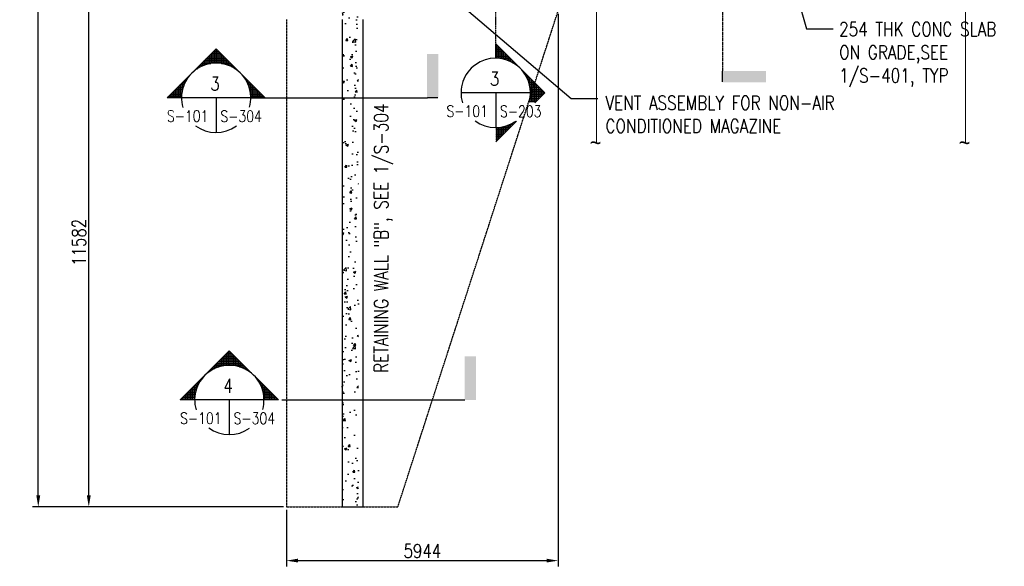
# Model space of a CAD drawing. Header units: millimetres. Extents: x -8117 to 700512, y -5118 to 30771.
# Tile 1 of 44: x -5247 to 16296, y -5118 to 6848. Entities that reach past the tile are written whole.
import ezdxf
from ezdxf.enums import TextEntityAlignment as Align

# ---------------------------------------------------------------- set-up
doc = ezdxf.new("R2010")
doc.units = ezdxf.units.MM
for name, pattern in [('HIDDEN', [0.375, 0.25, -0.125]), ('HIDDEN2', [0.1875, 0.125, -0.0625]), ('PHANTOM2', [1.25, 0.625, -0.125, 0.125, -0.125, 0.125, -0.125])]:
    doc.linetypes.add(name, pattern=pattern)
for name, color, linetype in [('A-ANNO-SYMB', 5, 'Continuous'), ('S-ANNO-DIMS', 2, 'Continuous'), ('S-ANNO-SYMB', 4, 'Continuous'), ('S-ANNO-SYMB_5', 3, 'Continuous'), ('S-FNDN-FTNG', 2, 'HIDDEN'), ('S-FNDN-TEXT', 3, 'Continuous'), ('S-FNDN-WALL-CONC', 4, 'Continuous'), ('S-FNDN-WALL-PATT', 1, 'Continuous')]:
    doc.layers.add(name, color=color, linetype=linetype)
doc.layers.add('S-SDEL-HIDD', color=8, linetype='HIDDEN2', lineweight=9)
doc.styles.add('BASE48', font='romans.shx', dxfattribs={"width": 0.8})
doc.styles.add('ROMANS', font='ROMANS.shx', dxfattribs={"width": 0.8})
doc.styles.get("Standard").update_dxf_attribs({"font": 'romans.shx', "width": 0.8, "height": 3})
doc.styles.add('SX-FRAC', font='SX-FRAC.shx', dxfattribs={"width": 0.9, "height": 14})
doc.dimstyles.new('Annotative', dxfattribs={"dimscale": 0, "dimtxt": 2.5, "dimasz": 2.5, "dimexe": 1.25, "dimexo": 0.625, "dimtad": 1, "dimdec": 0, "dimzin": 9, "dimdsep": 32, "dimtxsty": 'Standard', "dimcen": 2.5, "dimadec": 0, "dimazin": 0, "dimtfac": 1, "dimtdec": 0, "dimtmove": 1, "dimatfit": 3, "dimfxl": 1, "dimarcsym": 0})
doc.dimstyles.new('DIM48', dxfattribs={"dimscale": 48, "dimtxt": 0.125, "dimasz": 0.09375, "dimexe": 0.0625, "dimexo": 0.0625, "dimgap": 0.0625, "dimtad": 1, "dimdec": 4, "dimzin": 3, "dimdsep": 46, "dimlunit": 4, "dimtxsty": 'BASE48', "dimblk": 'ARCHTICK', "dimcen": 0.09, "dimdle": 0.0625, "dimclrd": 256, "dimclre": 256, "dimclrt": 4, "dimadec": 0, "dimazin": 0, "dimtfac": 1, "dimtdec": 4, "dimtmove": 0, "dimatfit": 2, "dimfxl": 1, "dimfrac": 2, "dimtolj": 1, "dimtzin": 0, "dimlwd": -1, "dimlwe": -1, "dimarcsym": 0})

# ---------------------------------------------------------------- blocks, each defined once
blk = doc.blocks.new('BSTAGUP')
h = blk.add_hatch()
h.set_pattern_fill('_USER', color=256, scale=0.375, style=0, double=1, pattern_type=0)
h.set_pattern_definition([(0, (-118.8837, 0), (0, 0.375), []), (90, (-118.8837, 0), (-0.375, 2e-17), [])])
h.paths.add_polyline_path([(917.1, 277.31), (911.73, 282.68), (906.36, 277.31, -0.414214)])
h.paths.add_polyline_path([(906.36, 277.31), (901, 271.95), (904.14, 271.95, -0.198912)])
h.paths.add_polyline_path([(919.32, 271.95), (922.46, 271.95), (917.1, 277.31, -0.198912)])
for p, q in [((919.32, 271.95), (904.14, 271.95)), ((911.73, 271.95), (911.73, 264.36))]:
    blk.add_line(p, q)
for points in [[(901, 271.95), (911.73, 282.68), (922.46, 271.95), (919.32, 271.95)], [(904.14, 271.95), (901, 271.95), (901, 271.95)]]:
    blk.add_lwpolyline(points)
for start, end in [(344.1382, 196.4752), (233.5396, 305.7421)]:
    blk.add_arc((911.73, 271.95), 7.59, start, end)
at = {"style": 'ROMANS', "width": 0.8, "flags": 8}
blk.add_attdef('REF_NUM', text='', height=3.23, dxfattribs=at).set_placement((911.48, 273.53), align=Align.CENTER)
blk.add_attdef('SHT_FROM', text='', height=3.23, dxfattribs=at).set_placement((910.04, 266.7), align=Align.RIGHT)
blk.add_attdef('SHT_TO', (912.66, 266.67), '', height=3.23, dxfattribs=at)
blk = doc.blocks.new('*X46')
at = {"color": 0}
for p, q in [((-350.04, 669.46), (-350.04, 671.46)), ((-349.99, 671.51), (-348.63, 671.51)), ((-349.65, 669.52), (-349.65, 671.86)), ((-349.6, 671.91), (-348.63, 671.91)), ((-349.25, 669.56), (-349.25, 672.26)), ((-349.2, 672.31), (-348.63, 672.31)), ((-348.85, 669.58), (-348.85, 672.65)), ((-348.8, 672.7), (-348.63, 672.7)), ((-352.03, 668.82), (-352.03, 669.48)), ((-351.98, 669.53), (-349.6, 669.53)), ((-351.63, 669), (-351.63, 669.87)), ((-351.58, 669.92), (-348.63, 669.92)), ((-351.23, 669.15), (-351.23, 670.27)), ((-351.18, 670.32), (-348.63, 670.32)), ((-350.84, 669.27), (-350.84, 670.67)), ((-350.79, 670.72), (-348.63, 670.72)), ((-350.44, 669.38), (-350.44, 671.07)), ((-350.39, 671.12), (-348.63, 671.12)), ((-354.01, 667.48), (-354.01, 667.49)), ((-353.96, 667.54), (-353.95, 667.54)), ((-353.62, 667.83), (-353.62, 667.89)), ((-353.57, 667.94), (-353.47, 667.94)), ((-353.22, 668.13), (-353.22, 668.29)), ((-353.17, 668.34), (-352.91, 668.34)), ((-352.82, 668.39), (-352.82, 668.68)), ((-352.77, 668.73), (-352.21, 668.73)), ((-352.43, 668.62), (-352.43, 669.08)), ((-352.37, 669.13), (-351.28, 669.13)), ((-356.79, 659.53), (-356.79, 664.72)), ((-356.74, 664.77), (-355.93, 664.77)), ((-356.39, 663.3), (-356.39, 665.11)), ((-356.34, 665.16), (-355.75, 665.16)), ((-356, 664.61), (-356, 665.51)), ((-355.95, 665.56), (-355.54, 665.56)), ((-355.6, 665.45), (-355.6, 665.91)), ((-355.55, 665.96), (-355.3, 665.96)), ((-355.2, 666.1), (-355.2, 666.3)), ((-355.15, 666.35), (-355.02, 666.35)), ((-358.77, 660.57), (-358.77, 662.73)), ((-358.72, 662.78), (-356.49, 662.78)), ((-358.38, 660.17), (-358.38, 663.13)), ((-358.33, 663.18), (-356.42, 663.18)), ((-357.98, 659.78), (-357.98, 663.52)), ((-357.93, 663.57), (-356.33, 663.57)), ((-357.58, 659.53), (-357.58, 663.92)), ((-357.53, 663.97), (-356.22, 663.97)), ((-357.19, 659.53), (-357.19, 664.32)), ((-357.14, 664.37), (-356.09, 664.37)), ((-359.8, 661.59), (-356.57, 661.59)), ((-359.57, 661.36), (-359.57, 661.94)), ((-359.52, 661.99), (-356.56, 661.99)), ((-359.4, 661.19), (-356.55, 661.19)), ((-359.17, 660.97), (-359.17, 662.33)), ((-359.12, 662.38), (-356.53, 662.38)), ((-359, 660.8), (-356.52, 660.8)), ((-358.6, 660.4), (-356.47, 660.4)), ((-358.21, 660), (-356.39, 660)), ((-357.81, 659.61), (-356.3, 659.61)), ((-356.39, 659.53), (-356.39, 660)), ((-353.22, 655.01), (-353.22, 655.06)), ((-353.05, 654.84), (-352.71, 654.84)), ((-352.82, 654.62), (-352.82, 654.91)), ((-352.65, 654.45), (-351.96, 654.45)), ((-352.43, 654.22), (-352.43, 654.68)), ((-352.25, 654.05), (-350.92, 654.05)), ((-352.03, 653.82), (-352.03, 654.48)), ((-351.86, 653.65), (-348.63, 653.65)), ((-351.63, 653.43), (-351.63, 654.3)), ((-351.23, 653.03), (-351.23, 654.15)), ((-350.84, 652.63), (-350.84, 654.03)), ((-350.44, 652.24), (-350.44, 653.92)), ((-350.04, 651.84), (-350.04, 653.84)), ((-349.65, 651.44), (-349.65, 653.78)), ((-349.25, 651.05), (-349.25, 653.74)), ((-348.85, 650.65), (-348.85, 653.72)), ((-351.46, 653.26), (-348.63, 653.26)), ((-351.06, 652.86), (-348.63, 652.86)), ((-350.67, 652.46), (-348.63, 652.46)), ((-350.27, 652.07), (-348.63, 652.07)), ((-349.87, 651.67), (-348.63, 651.67)), ((-349.48, 651.27), (-348.63, 651.27)), ((-349.08, 650.88), (-348.63, 650.88)), ((-348.68, 650.48), (-348.63, 650.48))]:
    blk.add_line(p, q, dxfattribs=at)
blk = doc.blocks.new('BSTAGRT')
for p, q in [((961.83, 358.46), (946.65, 358.46)), ((954.24, 358.46), (954.24, 350.87))]:
    blk.add_line(p, q)
for points in [[(954.24, 366.05), (954.24, 369.19), (958.88, 364.55)], [(962.77, 356.26), (964.98, 358.46), (954.24, 369.19), (954.24, 366.05)], [(954.24, 347.72), (958.82, 352.3)]]:
    blk.add_lwpolyline(points)
for start, end in [(344.1382, 196.4752), (233.5396, 305.7421)]:
    blk.add_arc((954.24, 358.46), 7.59, start, end)
at = {"xscale": -0.9560765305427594, "yscale": 0.9560765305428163, "zscale": 0.9560765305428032}
blk.add_blockref('*X46', (620.93, -274.13), dxfattribs=at)
at = {"style": 'ROMANS', "width": 0.8, "flags": 8}
blk.add_attdef('REF_NUM', text='', height=3.23, dxfattribs=at).set_placement((954, 360.04), align=Align.CENTER)
blk.add_attdef('SHT_FROM', text='', height=3.23, dxfattribs=at).set_placement((952.55, 353.21), align=Align.RIGHT)
blk.add_attdef('SHT_TO', (955.17, 353.18), '', height=3.23, dxfattribs=at)
blk = doc.blocks.new('*D54')
at = {"layer": 'Defpoints', "color": 0, "transparency": 16777216}
for p in [(6534, 7041), (590, -3817), (6534, -4993)]:
    blk.add_point(p, dxfattribs=at)
at = {"layer": 'S-ANNO-DIMS', "color": 0, "lineweight": -2, "transparency": 16777216}
for p, q in [((6534, 6979), (6534, -5118)), ((590, -3879), (590, -5118)), ((840, -4993), (6284, -4993))]:
    blk.add_line(p, q, dxfattribs=at)
at = {"layer": 'S-ANNO-DIMS', "color": 0, "transparency": 16777216}
for points in [[(840, -4951), (840, -5034), (590, -4993)], [(6284, -4951), (6284, -5034), (6534, -4993)]]:
    blk.add_solid(points, dxfattribs=at)
at = {"layer": 'S-ANNO-DIMS', "color": 0, "transparency": 16777216, "insert": (3562, -4780), "char_height": 300, "attachment_point": 5}
blk.add_mtext('5944', dxfattribs=at)
blk = doc.blocks.new('*D55')
at = {"layer": 'Defpoints', "color": 0, "transparency": 16777216}
for p in [(-3735, 7765), (3334, 7765), (590, -3817)]:
    blk.add_point(p, dxfattribs=at)
at = {"layer": 'S-ANNO-DIMS', "color": 0, "lineweight": -2, "transparency": 16777216}
for p, q in [((3271, 7765), (-3860, 7765)), ((-3735, -3567), (-3735, 7515)), ((527, -3817), (-3860, -3817))]:
    blk.add_line(p, q, dxfattribs=at)
at = {"layer": 'S-ANNO-DIMS', "color": 0, "transparency": 16777216}
for points in [[(-3777, 7515), (-3693, 7515), (-3735, 7765)], [(-3777, -3567), (-3693, -3567), (-3735, -3817)]]:
    blk.add_solid(points, dxfattribs=at)
at = {"layer": 'S-ANNO-DIMS', "color": 0, "transparency": 16777216, "insert": (-3948, 1974), "char_height": 300, "attachment_point": 5, "rotation": 90}
blk.add_mtext('11582', dxfattribs=at)
blk = doc.blocks.new('*D59')
at = {"layer": 'Defpoints', "color": 0, "transparency": 16777216}
for p in [(-4840, 28492), (590, 28492), (590, -3817)]:
    blk.add_point(p, dxfattribs=at)
at = {"layer": 'S-ANNO-DIMS', "color": 0, "lineweight": -2, "transparency": 16777216}
for p, q in [((527, 28492), (-4965, 28492)), ((-4840, -3567), (-4840, 28242)), ((527, -3817), (-4965, -3817))]:
    blk.add_line(p, q, dxfattribs=at)
at = {"layer": 'S-ANNO-DIMS', "color": 0, "transparency": 16777216}
for points in [[(-4882, 28242), (-4798, 28242), (-4840, 28492)], [(-4882, -3567), (-4798, -3567), (-4840, -3817)]]:
    blk.add_solid(points, dxfattribs=at)
at = {"layer": 'S-ANNO-DIMS', "color": 0, "transparency": 16777216, "insert": (-5053, 12338), "char_height": 300, "attachment_point": 5, "rotation": 90}
blk.add_mtext('32310', dxfattribs=at)

msp = doc.modelspace()

# ---------------------------------------------------------------- hatches: boundary and pattern name
at = {"layer": 'S-FNDN-WALL-PATT'}
h = msp.add_hatch(dxfattribs=at)
h.set_pattern_fill('AR-CONC', color=256, scale=75, style=0)
h.set_pattern_definition([(50, (-1168.85, -3e-11), (537.945, -47.064), [56.25, -618.75]), (355, (-1168.85, -3e-11), (-104.064, 564.144), [45, -495]), (100.4514, (-1124, -3.9), (433.882, 517.08), [47.805, -525.857]), (46.184, (-1168.85, 150), (800.43, -124.14), [84.375, -928.125]), (96.636, (-1102.15, 139.66), (701, 730.59), [71.71, -788.785]), (351.184, (-1168.85, 150), (701, 730.59), [67.5, -742.5]), (21, (-1093.85, 112.5), (447.68, -301.964), [56.25, -618.75]), (326, (-1093.85, 112.5), (182.486, 543.863), [45, -495]), (71.4514, (-1056.54, 87.34), (630.167, 241.898), [47.805, -525.857]), (37.5, (-1168.85, -3e-11), (9.12, 249.6704), [0, -489, 0, -502.5, 0, -496.875]), (7.5, (-1168.85, -3e-11), (197.302, 295.809), [0, -286.5, 0, -477.75, 0, -189.375]), (327.5, (-1336.1, -3e-11), (400.367, -16.916), [0, -187.5, 0, -585, 0, -776.25]), (317.5, (-1411.1, -3e-11), (437.39, 75.079), [0, -243.75, 0, -388.5, 0, -551.25])])
h.paths.add_polyline_path([(1809.9, -2092), (1987.7, -2092, -0.3228901), (2165.5, -1782.5), (2165.5, 2198.7), (1809.9, 2198.7)])
h.paths.add_polyline_path([(1809.9, 2198.7), (2165.5, 2198.7), (2165.5, 5467.2), (1809.9, 5467.2)])
h.paths.add_polyline_path([(2165.5, 7040.5), (1809.9, 7040.5), (1809.9, 5467.2), (2165.5, 5467.2)])
h.paths.add_polyline_path([(1809.9, -3816.7), (2165.5, -3816.7), (2165.5, -2092), (1809.9, -2092)])

# ---------------------------------------------------------------- linework, layer by layer
at = {"layer": 'A-ANNO-SYMB', "color": 1}
msp.add_line((10127.8, 5488.3), (10127.8, 5717.2), dxfattribs=at)
at = {"layer": 'S-ANNO-SYMB_5', "linetype": 'PHANTOM2', "ltscale": 25}
msp.add_line((10127.8, 17990.9), (10127.8, 5717.2), dxfattribs=at)
at = {"layer": 'S-ANNO-SYMB_5', "linetype": 'PHANTOM2'}
msp.add_line((5164.4, 17353.7), (5164.4, 6004), dxfattribs=at)
at = {"layer": 'S-ANNO-SYMB_5'}
for p, q in [((-189.6, 5137.3), (3672.3, 5137.3)), ((489.8, -1475.8), (4489.2, -1475.8))]:
    msp.add_line(p, q, dxfattribs=at)
at = {"layer": 'S-ANNO-SYMB_5', "color": 1}
msp.add_line((3901.2, 5137.3), (3672.3, 5137.3), dxfattribs=at)
at = {"layer": 'S-ANNO-SYMB_5'}
for points in [[(3664.1, 5137.3), (3910, 5137.3), (3664.1, 6093.6), (3910, 6093.6)], [(10127.8, 5725.4), (10127.8, 5479.5), (11084.1, 5725.4), (11084.1, 5479.5)], [(4489.2, -1475.8), (4735.1, -1475.8), (4489.2, -519.5), (4735.1, -519.5)]]:
    msp.add_solid(points, dxfattribs=at)
at = {"layer": 'S-FNDN-FTNG', "ltscale": 25}
for p, q in [((3026.9, -3816.7), (6533.9, 7041.3)), ((589.9, 6850.3), (589.9, -3816.7)), ((589.9, -3816.7), (1809.9, -3816.7)), ((2266.9, -3816.7), (3026.9, -3816.7))]:
    msp.add_line(p, q, dxfattribs=at)
at = {"layer": 'S-FNDN-WALL-CONC'}
for p, q in [((1809.9, 6850.3), (1809.9, -3816.7)), ((2266.9, -3816.7), (2266.9, 6850.3)), ((1809.9, -3816.7), (2266.9, -3816.7))]:
    msp.add_line(p, q, dxfattribs=at)
at = {"layer": 'S-SDEL-HIDD', "ltscale": 15}
for p, q in [((7370.5, 8356), (7370.5, 4136.5)), ((15443.6, 8356), (15443.6, 4136.5))]:
    msp.add_line(p, q, dxfattribs=at)

# ---------------------------------------------------------------- block references
at = {"layer": 'S-ANNO-SYMB'}
ref = msp.add_blockref('BSTAGRT', (-90255.7, -30600.5), dxfattribs=dict(at, xscale=99.9998000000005, yscale=99.9998000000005, zscale=99.9998000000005))
ref.add_attrib('SHT_TO', 'S-203', (5261.5, 4717.1), dxfattribs={"layer": '0', "color": 4, "height": 250, "style": 'ROMANS', "width": 0.8})
ref.add_attrib('SHT_FROM', 'S-101', dxfattribs={"layer": '0', "color": 4, "height": 250, "style": 'ROMANS', "width": 0.8}).set_placement((4999.5, 4720.2), align=Align.RIGHT)
ref.add_attrib('REF_NUM', '3', dxfattribs={"layer": '0', "color": 4, "height": 300, "style": 'ROMANS', "width": 0.8}).set_placement((5143.8, 5403.8), align=Align.CENTER)
ref = msp.add_blockref('BSTAGUP', (-92121.2, -22057.2), dxfattribs=dict(at, xscale=99.9998000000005, yscale=99.9998000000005, zscale=99.9998000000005))
ref.add_attrib('SHT_TO', 'S-304', (-855.5, 4609.3), dxfattribs={"layer": '0', "color": 4, "height": 250, "style": 'ROMANS', "width": 0.8})
ref.add_attrib('SHT_FROM', 'S-101', dxfattribs={"layer": '0', "color": 4, "height": 250, "style": 'ROMANS', "width": 0.8}).set_placement((-1117.5, 4612.4), align=Align.RIGHT)
ref.add_attrib('REF_NUM', '3', dxfattribs={"layer": '0', "color": 4, "height": 300, "style": 'ROMANS', "width": 0.8}).set_placement((-973.2, 5295.9), align=Align.CENTER)
ref = msp.add_blockref('BSTAGUP', (-91833, -28670.4), dxfattribs=dict(at, xscale=99.9998000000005, yscale=99.9998000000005, zscale=99.9998000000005))
ref.add_attrib('SHT_TO', 'S-304', (-567.3, -2003.9), dxfattribs={"layer": '0', "color": 4, "height": 250, "style": 'ROMANS', "width": 0.8})
ref.add_attrib('SHT_FROM', 'S-101', dxfattribs={"layer": '0', "color": 4, "height": 250, "style": 'ROMANS', "width": 0.8}).set_placement((-829.3, -2000.8), align=Align.RIGHT)
ref.add_attrib('REF_NUM', '4', dxfattribs={"layer": '0', "color": 4, "height": 300, "style": 'ROMANS', "width": 0.8}).set_placement((-685, -1317.2), align=Align.CENTER)

# ---------------------------------------------------------------- texts
at = {"layer": 'S-FNDN-TEXT', "char_height": 304.8, "attachment_point": 1, "style": 'BASE48'}
for s, insert, width in [('254 THK CONC SLAB\\PON GRADE,SEE\\P1/S-401, TYP', (12680.9, 6793.5), 11328.113), ('VENT ASSEMBLY FOR NON-AIR CONDITIONED MAGAZINE', (7569.1, 5180.8), 6496.541)]:
    msp.add_mtext(s, dxfattribs=dict(at, insert=insert, width=width))
at = {"layer": 'S-FNDN-TEXT', "linetype": 'Continuous', "insert": (2510.2, -881.8), "char_height": 304.8, "width": 11328.113, "attachment_point": 1, "rotation": 90, "style": 'BASE48'}
msp.add_mtext('RETAINING WALL "B", SEE 1/S-304', dxfattribs=at)
at = {"layer": 'S-SDEL-HIDD', "style": 'SX-FRAC', "width": 0.9}
for p in [(7229.2, 3982.1), (15302.3, 3982.1)]:
    msp.add_text('~', height=355.6, dxfattribs=at).set_placement(p)

# ---------------------------------------------------------------- dimensions: what is measured, and where the dimension line sits
at = {"layer": 'S-ANNO-DIMS'}
dim = msp.add_linear_dim(base=(-4840.1, 28492.3), p1=(589.9, -3816.7), p2=(589.9, 28492.3), angle=90, text='32310', dimstyle='Annotative', dxfattribs=at)
dim.commit()
dim.dimension.update_dxf_attribs({"geometry": '*D59', "text_midpoint": (-5052.6, 12337.8)})
dim = msp.add_linear_dim(base=(-3735.1, 7765.3), p1=(589.9, -3816.7), p2=(3333.9, 7765.3), angle=90, dimstyle='Annotative', dxfattribs=at)
dim.commit()
dim.dimension.update_dxf_attribs({"geometry": '*D55', "text_midpoint": (-3947.6, 1974.3)})
dim = msp.add_linear_dim(base=(6533.9, -4992.6), p1=(589.9, -3816.7), p2=(6533.9, 7041.3), dimstyle='Annotative', dxfattribs=at)
dim.commit()
dim.dimension.update_dxf_attribs({"geometry": '*D54', "text_midpoint": (3561.9, -4780.1)})

# ---------------------------------------------------------------- leaders
for points in [[(10920.9, 10300.2), (11967.5, 6644.9), (12547.9, 6644.9)], [(4240.7, 7325.1), (6821.7, 5124.8), (7402.1, 5124.8)]]:
    msp.add_leader(points, dimstyle='DIM48', override={"dimscale": 100, "dimtxt": 3, "dimasz": 3, "dimexe": 1.58, "dimexo": 1.58, "dimgap": 1.58, "dimtad": 0, "dimtoh": 1, "dimdec": 0, "dimlunit": 2, "dimdle": 0, "dimclrd": 2, "dimclre": 2, "dimtfac": 0.7, "dimtdec": 0, "dimtix": 1, "dimtmove": 1}, dxfattribs=at)

doc.saveas('drawing.dxf')
